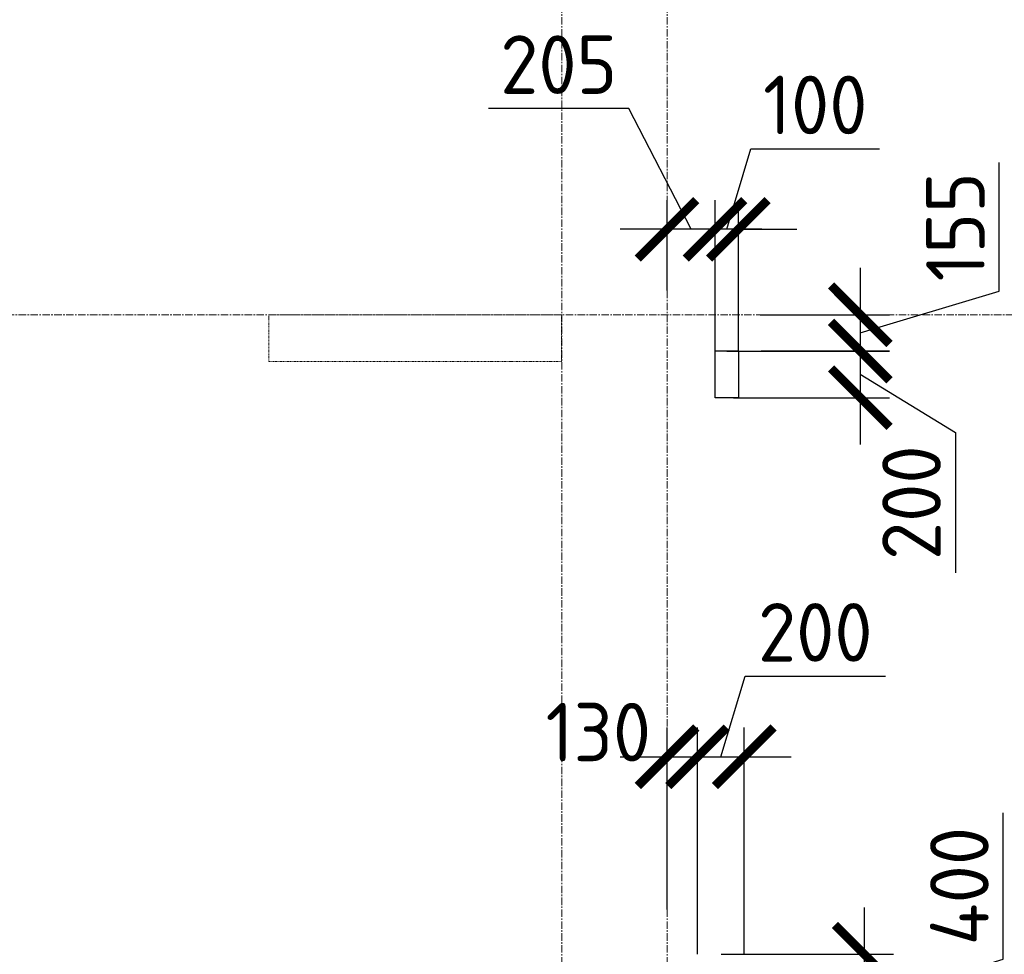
# Model space of a CAD drawing. Header units: millimetres. Extents: x 448962 to 1440104, y -326645 to -197113.
# Tile 15 of 256: x 524889 to 529094, y -268402 to -264411. Entities that reach past the tile are written whole.
import ezdxf

# ---------------------------------------------------------------- set-up
doc = ezdxf.new("R2010")
doc.units = ezdxf.units.MM
for name, pattern in [('01 Штриховая _4 мм_', [6, 3.5, -2.5]), ('______5', [1100, 800, -100, 100, -100]), ('осевая', [50.8, 31.75, -6.35, 6.35, -6.35])]:
    doc.linetypes.add(name, pattern=pattern)
for name, color, linetype, lineweight in [('Оси', 40, '______5', 18), ('РАЗМЕРЫ', 1, 'Continuous', 9), ('СТЕНЫ', 3, 'Continuous', 30)]:
    doc.layers.add(name, color=color, linetype=linetype, lineweight=lineweight)
doc.styles.add('GOST-2.304_Type-B', font='GOST_Common.ttf')
doc.styles.add('ГОСТ', font='GOST_Common.ttf')
doc.dimstyles.new('СПДС', dxfattribs={"dimscale": 100, "dimtxt": 2.5, "dimasz": 2.5, "dimexe": 1.25, "dimexo": 0, "dimtad": 1, "dimdec": 0, "dimtxsty": 'GOST-2.304_Type-B', "dimblk": 'ARCHTICK', "dimcen": 2.5, "dimdle": 2, "dimadec": 0, "dimazin": 2, "dimtfac": 0.75, "dimtdec": 0, "dimtmove": 1, "dimatfit": 3, "dimfxl": 1, "dimtolj": 1, "dimarcsym": 1})

# ---------------------------------------------------------------- blocks, each defined once
blk = doc.blocks.new('_ArchTick')
at = {"color": 0, "linetype": 'ByBlock', "const_width": 0.15}
blk.add_lwpolyline([(-0.5, -0.5), (0.5, 0.5)], dxfattribs=at)
blk = doc.blocks.new('*D105')
at = {"layer": 'DEFPOINTS', "color": 0, "transparency": 16777216}
for p in [(528051.9, -265671.3), (527908.4, -265826.5), (528479, -265826.5)]:
    blk.add_point(p, dxfattribs=at)
at = {"layer": 'РАЗМЕРЫ', "color": 0, "lineweight": -2, "transparency": 16777216}
for p, q in [((529072.7, -265570.8), (529072.7, -265020.8)), ((528479, -265471.3), (528479, -266026.5)), ((528479, -265748.9), (529072.7, -265570.8)), ((528051.9, -265671.3), (528604, -265671.3)), ((527908.4, -265826.5), (528604, -265826.5))]:
    blk.add_line(p, q, dxfattribs=at)
at = {"layer": 'РАЗМЕРЫ', "color": 0, "lineweight": -2, "transparency": 16777216, "xscale": 250, "yscale": 250, "zscale": 250}
for p, rotation in [((528479, -265671.3), 90), ((528479, -265826.5), 270)]:
    blk.add_blockref('_ArchTick', p, dxfattribs=dict(at, rotation=rotation))
at = {"layer": 'РАЗМЕРЫ', "color": 0, "lineweight": 0, "transparency": 16777216, "insert": (528885.2, -265295.8), "char_height": 250, "attachment_point": 5, "rotation": 90, "style": 'GOST-2.304_Type-B'}
blk.add_mtext('\\A1;155', dxfattribs=at)
blk = doc.blocks.new('*D106')
at = {"layer": 'DEFPOINTS', "color": 0, "transparency": 16777216}
for p in [(528055.9, -265825.5), (527937.7, -266025.5), (528479, -266025.5)]:
    blk.add_point(p, dxfattribs=at)
at = {"layer": 'РАЗМЕРЫ', "color": 0, "lineweight": -2, "transparency": 16777216}
for p, q in [((528479, -265625.5), (528479, -266225.5)), ((528055.9, -265825.5), (528604, -265825.5)), ((528479, -265925.5), (528885.2, -266173.8)), ((527937.7, -266025.5), (528604, -266025.5)), ((528885.2, -266173.8), (528885.2, -266773.8))]:
    blk.add_line(p, q, dxfattribs=at)
at = {"layer": 'РАЗМЕРЫ', "color": 0, "lineweight": -2, "transparency": 16777216, "xscale": 250, "yscale": 250, "zscale": 250}
for p, rotation in [((528479, -265825.5), 90), ((528479, -266025.5), 270)]:
    blk.add_blockref('_ArchTick', p, dxfattribs=dict(at, rotation=rotation))
at = {"layer": 'РАЗМЕРЫ', "color": 0, "lineweight": 0, "transparency": 16777216, "insert": (528697.7, -266473.8), "char_height": 250, "attachment_point": 5, "rotation": 90, "style": 'GOST-2.304_Type-B'}
blk.add_mtext('\\A1;200', dxfattribs=at)
blk = doc.blocks.new('*D107')
at = {"layer": 'DEFPOINTS', "color": 0, "transparency": 16777216}
for p in [(527858.5, -265306.4), (527858.5, -265825.5), (527958.4, -265825.5)]:
    blk.add_point(p, dxfattribs=at)
at = {"layer": 'РАЗМЕРЫ', "color": 0, "lineweight": -2, "transparency": 16777216}
for p, q in [((527908.4, -265306.4), (528011.6, -264962.7)), ((528011.6, -264962.7), (528561.6, -264962.7)), ((527858.5, -265825.5), (527858.5, -265181.4)), ((527958.4, -265825.5), (527958.4, -265181.4)), ((527858.5, -265306.4), (527608.5, -265306.4)), ((527958.4, -265306.4), (527858.5, -265306.4)), ((527958.4, -265306.4), (527858.5, -265306.4)), ((527958.4, -265306.4), (528208.4, -265306.4))]:
    blk.add_line(p, q, dxfattribs=at)
at = {"layer": 'РАЗМЕРЫ', "color": 0, "lineweight": -2, "transparency": 16777216, "xscale": 250, "yscale": 250, "zscale": 250}
blk.add_blockref('_ArchTick', (527858.5, -265306.4), dxfattribs=at)
at = {"layer": 'РАЗМЕРЫ', "color": 0, "lineweight": -2, "transparency": 16777216, "xscale": 250, "yscale": 250, "zscale": 250, "rotation": 180}
blk.add_blockref('_ArchTick', (527958.4, -265306.4), dxfattribs=at)
at = {"layer": 'РАЗМЕРЫ', "color": 0, "lineweight": 0, "transparency": 16777216, "insert": (528286.6, -264775.2), "char_height": 250, "attachment_point": 5, "style": 'GOST-2.304_Type-B'}
blk.add_mtext('\\A1;100', dxfattribs=at)
blk = doc.blocks.new('*D108')
at = {"layer": 'DEFPOINTS', "color": 0, "transparency": 16777216}
for p in [(527653.4, -265306.4), (527653.4, -265567), (527858.5, -265617.1)]:
    blk.add_point(p, dxfattribs=at)
at = {"layer": 'РАЗМЕРЫ', "color": 0, "lineweight": -2, "transparency": 16777216}
for p, q in [((527490.9, -264790.7), (526890.9, -264790.7)), ((527755.9, -265306.4), (527490.9, -264790.7)), ((527653.4, -265567), (527653.4, -265181.4)), ((527858.5, -265617.1), (527858.5, -265181.4)), ((528058.5, -265306.4), (527453.4, -265306.4))]:
    blk.add_line(p, q, dxfattribs=at)
at = {"layer": 'РАЗМЕРЫ', "color": 0, "lineweight": -2, "transparency": 16777216, "xscale": 250, "yscale": 250, "zscale": 250, "rotation": 180}
blk.add_blockref('_ArchTick', (527653.4, -265306.4), dxfattribs=at)
at = {"layer": 'РАЗМЕРЫ', "color": 0, "lineweight": -2, "transparency": 16777216, "xscale": 250, "yscale": 250, "zscale": 250}
blk.add_blockref('_ArchTick', (527858.5, -265306.4), dxfattribs=at)
at = {"layer": 'РАЗМЕРЫ', "color": 0, "lineweight": 0, "transparency": 16777216, "insert": (527190.9, -264603.2), "char_height": 250, "attachment_point": 5, "style": 'GOST-2.304_Type-B'}
blk.add_mtext('\\A1;205', dxfattribs=at)
blk = doc.blocks.new('*D109')
at = {"layer": 'DEFPOINTS', "color": 0, "transparency": 16777216}
for p in [(527783.4, -267558.7), (527653.4, -268211.1), (527783.4, -268401.6)]:
    blk.add_point(p, dxfattribs=at)
at = {"layer": 'РАЗМЕРЫ', "color": 0, "lineweight": -2, "transparency": 16777216}
for p, q in [((527653.4, -268211.1), (527653.4, -267433.7)), ((527783.4, -268401.6), (527783.4, -267433.7)), ((527453.4, -267558.7), (527983.4, -267558.7))]:
    blk.add_line(p, q, dxfattribs=at)
at = {"layer": 'РАЗМЕРЫ', "color": 0, "lineweight": -2, "transparency": 16777216, "xscale": 250, "yscale": 250, "zscale": 250, "rotation": 180}
blk.add_blockref('_ArchTick', (527653.4, -267558.7), dxfattribs=at)
at = {"layer": 'РАЗМЕРЫ', "color": 0, "lineweight": -2, "transparency": 16777216, "xscale": 250, "yscale": 250, "zscale": 250}
blk.add_blockref('_ArchTick', (527783.4, -267558.7), dxfattribs=at)
at = {"layer": 'РАЗМЕРЫ', "color": 0, "lineweight": 0, "transparency": 16777216, "insert": (527360.1, -267453.4), "char_height": 250, "attachment_point": 5, "style": 'GOST-2.304_Type-B'}
blk.add_mtext('\\A1;130', dxfattribs=at)
blk = doc.blocks.new('*D110')
at = {"layer": 'DEFPOINTS', "color": 0, "transparency": 16777216}
for p in [(527983.4, -267558.7), (527783.4, -268164.9), (527983.4, -268401.6)]:
    blk.add_point(p, dxfattribs=at)
at = {"layer": 'РАЗМЕРЫ', "color": 0, "lineweight": -2, "transparency": 16777216}
for p, q in [((527883.4, -267558.7), (527986.6, -267214.9)), ((527986.6, -267214.9), (528586.6, -267214.9)), ((527783.4, -268164.9), (527783.4, -267433.7)), ((527983.4, -268401.6), (527983.4, -267433.7)), ((527583.4, -267558.7), (528183.4, -267558.7))]:
    blk.add_line(p, q, dxfattribs=at)
at = {"layer": 'РАЗМЕРЫ', "color": 0, "lineweight": -2, "transparency": 16777216, "xscale": 250, "yscale": 250, "zscale": 250, "rotation": 180}
blk.add_blockref('_ArchTick', (527783.4, -267558.7), dxfattribs=at)
at = {"layer": 'РАЗМЕРЫ', "color": 0, "lineweight": -2, "transparency": 16777216, "xscale": 250, "yscale": 250, "zscale": 250}
blk.add_blockref('_ArchTick', (527983.4, -267558.7), dxfattribs=at)
at = {"layer": 'РАЗМЕРЫ', "color": 0, "lineweight": 0, "transparency": 16777216, "insert": (528286.6, -267027.4), "char_height": 250, "attachment_point": 5, "style": 'GOST-2.304_Type-B'}
blk.add_mtext('\\A1;200', dxfattribs=at)
blk = doc.blocks.new('*D111')
at = {"layer": 'DEFPOINTS', "color": 0, "transparency": 16777216}
for p in [(527884.1, -268401.6), (527884.1, -268801.6), (528496, -268801.6)]:
    blk.add_point(p, dxfattribs=at)
at = {"layer": 'РАЗМЕРЫ', "color": 0, "lineweight": -2, "transparency": 16777216}
for p, q in [((529089.7, -268423.5), (529089.7, -267798.5)), ((528496, -268201.6), (528496, -269001.6)), ((527884.1, -268401.6), (528621, -268401.6)), ((528496, -268601.6), (529089.7, -268423.5)), ((527884.1, -268801.6), (528621, -268801.6))]:
    blk.add_line(p, q, dxfattribs=at)
at = {"layer": 'РАЗМЕРЫ', "color": 0, "lineweight": -2, "transparency": 16777216, "xscale": 250, "yscale": 250, "zscale": 250}
for p, rotation in [((528496, -268401.6), 90), ((528496, -268801.6), 270)]:
    blk.add_blockref('_ArchTick', p, dxfattribs=dict(at, rotation=rotation))
at = {"layer": 'РАЗМЕРЫ', "color": 0, "lineweight": 0, "transparency": 16777216, "insert": (528902.2, -268111), "char_height": 250, "attachment_point": 5, "rotation": 90, "style": 'GOST-2.304_Type-B'}
blk.add_mtext('\\A1;400', dxfattribs=at)
blk = doc.blocks.new('оси плит')
at = {"layer": 'Оси', "color": 16, "linetype": 'осевая', "lineweight": 0, "transparency": 33554687}
for p, q in [((531542.3, -203649.6), (531542.3, -230530.3)), ((531992.3, -203649.6), (531992.3, -230530.3)), ((519570.9, -220617.4), (573160.2, -220617.4))]:
    blk.add_line(p, q, dxfattribs=at)
blk = doc.blocks.new('стены  тп')
at = {"layer": 'СТЕНЫ', "color": 251, "linetype": '01 Штриховая _4 мм_', "lineweight": 0, "true_color": 0x636466}
for p, q in [((551012.3, -332125.7, 3100), (549762.3, -332125.7, 3100)), ((549762.3, -332125.7, 3100), (549762.3, -332325.7, 3100)), ((551012.3, -332325.7, 3100), (551012.3, -332125.7, 3100)), ((549762.3, -332325.7, 3100), (551012.3, -332325.7, 3100))]:
    blk.add_line(p, q, dxfattribs=at)
blk = doc.blocks.new('отвестия ов')
at = {"color": 3, "lineweight": 30}
blk.add_lwpolyline([(4360489.6, -1457307.7), (4360389.7, -1457307.7), (4360389.7, -1457107.7), (4360489.6, -1457107.7)], close=True, dxfattribs=at)

msp = doc.modelspace()

# ---------------------------------------------------------------- block references
at = {"layer": 'РАЗМЕРЫ'}
for name, p in [('оси плит', (-4338.8, -45053.9)), ('стены  тп', (-23809, 66454.4, -3100))]:
    msp.add_blockref(name, p, dxfattribs=at)
at = {"layer": 'РАЗМЕРЫ', "color": 7, "lineweight": 20}
msp.add_blockref('отвестия ов', (-3832531.2, 1191282.2), dxfattribs=at)

# ---------------------------------------------------------------- texts
note = msp.add_mtext_dynamic_manual_height_columns('\\pi1250;{\\H1.5152x;Общие указания :\\P}Настоящий подраздел разработан в составе рабочей документации на строительство объекта {\\H2.4344x; }"Строительство жилого комплекса со встроенными помещениями общественного-делового и коммерческого {\\H1.3552x; }назначения по адресу: г. Чита, ул. 1-я Коллективная. Жилой дом со встроенными помещениями {\\H1.71569x; }общественно-делового и коммерческого назначения на первом этаже здания и встроенно-пристроенным {\\H1.59543x; }поликлиническим учреждением (поз. 2.2-2.3){\\H1.73486x; }\\P1.^I" Решения рабочей Документации разработаны на основании:{\\H1.67588x; }\\Pзадания на проектирование, выданного заказчиком;{\\H1.60804x; }\\P-^Iрешений стадии "Проектная Документация (проект №24-04-КР.2)"{\\H1.73065x; }\\Pразработанных ООО "Комплексная проектно-сопроводительная компания", утвержденных {\\H1.67728x; }заказчиком;{\\H1.60757x; }\\PВ соответствии с требованиями нормативных документов:{\\H1.63081x; }\\P-^IФЗ №184 "О техническом регулировании";{\\H1.62306x; }\\P-^IФЗ №123 "Технический регламент о требованиях пожарной безопасности";{\\H1.62565x; }\\P-^IСП 20.13330.2016 "Нагрузки и воздействия",{\\H1.62478x; }\\P-^IСП 63.13330.2018 "Бетонные и железобетонные конструкции. Основные положения".{\\H1.62507x; }\\P-^IСП 22.13330.2016 "Основания зданий и сооружений";{\\H1.62498x; }\\P-^IСП 45.13330.2017 "Земляные сооружения, основания и фундаменты".{\\H1.62501x; }\\P2.^IПри работах по устройству монолитных конструкций руководствоваться СП 70.13330.2012 {\\H1.625x; }"Несущие и ограждающие конструкции".{\\H1.625x; }\\P3.^IЗа относительную отметку 0,000 принята отметка чистого пола первого этажа, {\\H1.625x; }соответствующая абсолютной отметке 648,00 в Балтийской системе высот.{\\H1.625x; }\\P4.^IПеречень видов работ, Зля которых необходимо составлять акты освидетельствования {\\H1.625x; }скрытых работ: {\\H1.625x; }\\PБетонные и железобетонные конструкции монолитные:{\\H1.625x; }\\Pармирование; защитные слои,- анкеровка арматуры; установка закладных деталей.{\\H1.625x; }\\PМонтаж сборных железобетонных и бетонных конструкций:{\\H1.625x; }\\Pсварка и антикоррозионное покрыт при отсутствии актов освиветельствования превшествующих {\\H1.625x; }скрытых работ во всех случаях.{\\H1.625x; }\\P1. Железобетонные конструкции разработаны в соответствии СП 22.13330.2016 "Основания зданий и {\\H1.62576x; }сооружений", СП 63.13330.2018 "Бетонные и железобетонные конструкции. Общие положения".{\\H1.62541x; }\\P2. Несущие конструкции здания рассчитаны и запроектированы для данных геологических условий. {\\H1.62486x; }\\P3. Арматура класса А240 и А500С по ГОСТ Р 34028-2016, материал монолитных конструкций ниже {\\H1.62505x; }нуля - бетон тяжелый класса В25 по ГОСТ 26633-2015.{\\H1.62498x; }\\P4. Работы по бетонированию монолитных конструкций вести в соответствии со СП 70.13330.2012 {\\H1.62501x; }"Несущие и ограждающие конструкции".{\\H1.625x; }\\P5. Все строительно-монтажные работы необходимо выполнять в соответствии со СНиП 12-03-2001 {\\H1.625x; }"Безопасность труда в строительстве. Часть 1. Общие требования.", Безопасность труда в строительстве. {\\H1.625x; }Часть 2. Строительное производство". Строительство здания должно производиться в соответствии с {\\H1.625x; }проектом производства работ (ППР).{\\H1.725x; }\\PПри отсутствии ППР производство строительно-монтажных работ запрещается.{\\H1.67917x; }\\P6. Бетон конструкции должны удовлетворять требованиям ГОСТ 26633-2015, ГОСТ 25192-2012.{\\H1.60694x; }\\P7. Бетон следует укладывать в бетонные конструкции горизонтальными слоями одинаковой {\\H1.63102x; }толщины без разрывов, с последовательным направлением укладки в одну сторону во всех слоях.{\\H1.62299x; }\\P8. В начальный период твердения бетон необходимо защищать от попадания атмосферных осадков {\\H1.62567x; }или потерь влаги.{\\H1.62478x; }\\P9. При перерывах в бетонировании устраивать рабочие швы бетонирования. Места рабочих швов {\\H1.62507x; }бетонирования разработать в ППР и согласовать с авторским надзором. С поверхности рабочих швов {\\H1.62498x; }удалить цементную плёнку металлическими щётками с последующей поливкой водой. В рабочем шве {\\H1.62501x; }устанавливать вертикальные сетки из проволоки ячейкой 50x50мм. Поверхность рабочих швов должна быть {\\H1.625x; }перпендикулярна поверхности плиты. {\\H1.625x; }\\P10. Арматурные изделия изготавливать в соответствии с ГОСТ Р 57997-2017, ГОСТ 5264-80, ГОСТ {\\H1.625x; }14098-2014.{\\H1.625x; }\\P11. Плоские сетки и каркасы изготавливать с помощью контактной точечной сварки (кроме {\\H1.725x; }оговоренных случаев).{\\H1.77917x; }\\P12. Расчётные сопротивления сборных соединений и материалы для сборки принимать по табл. Г1, Г2 {\\H1.66111x; }СП 52-101-2003.{\\H1.61296x; }\\P13. Стыки арматурных стержней должны иметь длину перепуска (нахлёстка) не менее указанной в {\\H1.72901x; }проекте. В неоговоренных случаях длину стыка рабочей арматуры внахлёстку без сварки принимать по {\\H1.67783x; }п.8.3.27 СП 52-101-2003. {\\H1.60739x; }\\P14. Толщина защитного слоя бетона для рабочей арматуры должна соответствовать значениям, {\\H1.63087x; }указанным в проекте. {\\H1.62304x; }\\PВ неоговоренных случаях принимать не менее 25мм.{\\H1.62565x; }\\P{\\H1.62478x; }', width=16929.188, gutter_width=1000, heights=[39809.3, 0], dxfattribs=dict(insert=(470783.2, -245157.9), char_height=250, attachment_point=1, style='ГОСТ'))
for column, words in zip(note.columns.linked_columns, ['\\pi1250;15. Уход за свежеуложенным бетоном начинать сразу после укладки бетонной смеси и осуществлять до достижения прочности бетона не менее 70% от проектной.{\\H1.83409x; }\\P16. Распалубку плит  осуществлять по достижении прочности бетона не менее 80% от проектной.{\\H1.55672x; }\\P17. Два крайних арматурных стержня, расположенных по контуру плиты, привязать ко всем {\\H1.64842x; }стержням в местах пересечений.{\\H1.61719x; }\\P18. В процессе производства работ предусмотреть мероприятия по противопожарной защите и {\\H1.6276x; }контролю за выполнением правил пожарной безопасности на всех этапах строительства.{\\H1.62413x; }\\P19. Все работы Выполнять по проекту производства работ (ППР), согласованному с организациями, {\\H1.72529x; }ответственными за эксплуатацию существующих инженерных сетей и дорог на существующей площадке.{\\H1.67907x; }\\P20. Проект рассчитан на производство работ в период положительных температур. В случае {\\H1.60698x; }выполнения работ при отрицательных температурах необходимо выполнять требования СНиП часть 3 по {\\H1.63101x; }производству работ и ППР.{\\H1.623x; }\\P21. При минимальной температуре воздуха до минус 15°С допускается:{\\H1.62567x; }\\P - выдерживание бетона в конструкции методом термоса, при предварительном разогреве бетонной {\\H1.62478x; }смеси, {\\H1.62507x; }\\P -форсированный электроразогрев бетона в конструкции с повторным уплотнением.{\\H1.62498x; }\\PПри минимальной температуре воздуха до минус 25°С допускается:{\\H1.62501x; }\\P -обогрев бетона в греющей опалубке с помощью низкотемпературных электронагревателей,{\\H1.625x; }\\P -электродный сквозной прогреб бетона,{\\H1.625x; }\\P -электрообогрев с помощью греющего провода.{\\H1.625x; }']):
    column.text = words

# ---------------------------------------------------------------- dimensions: what is measured, and where the dimension line sits
at = {"layer": 'РАЗМЕРЫ', "color": 1, "lineweight": 0}
for base, p1, p2, picture, middle in [((527653.4, -265306.4), (527858.5, -265617.1), (527653.4, -265567), '*D108', (527428.4, -264790.7)), ((527783.4, -267558.7), (527653.4, -268211.1), (527783.4, -268401.6), '*D109', (527360.1, -267640.9))]:
    dim = msp.add_linear_dim(base=base, p1=p1, p2=p2, dimstyle='СПДС', override={"dimrnd": 5}, dxfattribs=at)
    dim.commit()
    dim.dimension.update_dxf_attribs({"geometry": picture, "text_midpoint": middle, "dimtype": 160})
for base, p1, p2, picture, middle in [((527858.5, -265306.4), (527958.4, -265825.5), (527858.5, -265825.5), '*D107', (528074.1, -264775.2)), ((527983.4, -267558.7), (527783.4, -268164.9), (527983.4, -268401.6), '*D110', (528049.1, -267027.4))]:
    dim = msp.add_linear_dim(base=base, p1=p1, p2=p2, dimstyle='СПДС', override={"dimrnd": 5}, dxfattribs=at)
    dim.commit()
    dim.dimension.update_dxf_attribs({"geometry": picture, "text_midpoint": middle})
for base, p1, p2, picture, middle in [((528479, -265826.5), (528051.9, -265671.3), (527908.4, -265826.5), '*D105', (528885.2, -265508.3)), ((528496, -268801.6), (527884.1, -268401.6), (527884.1, -268801.6), '*D111', (528902.2, -268361))]:
    dim = msp.add_linear_dim(base=base, p1=p1, p2=p2, angle=90, dimstyle='СПДС', override={"dimrnd": 5}, dxfattribs=at)
    dim.commit()
    dim.dimension.update_dxf_attribs({"geometry": picture, "text_midpoint": middle})
dim = msp.add_linear_dim(base=(528479, -266025.5), p1=(528055.9, -265825.5), p2=(527937.7, -266025.5), angle=90, dimstyle='СПДС', override={"dimrnd": 5}, dxfattribs=at)
dim.commit()
dim.dimension.update_dxf_attribs({"geometry": '*D106', "text_midpoint": (528885.2, -266236.3), "dimtype": 160})

doc.saveas('drawing.dxf')
